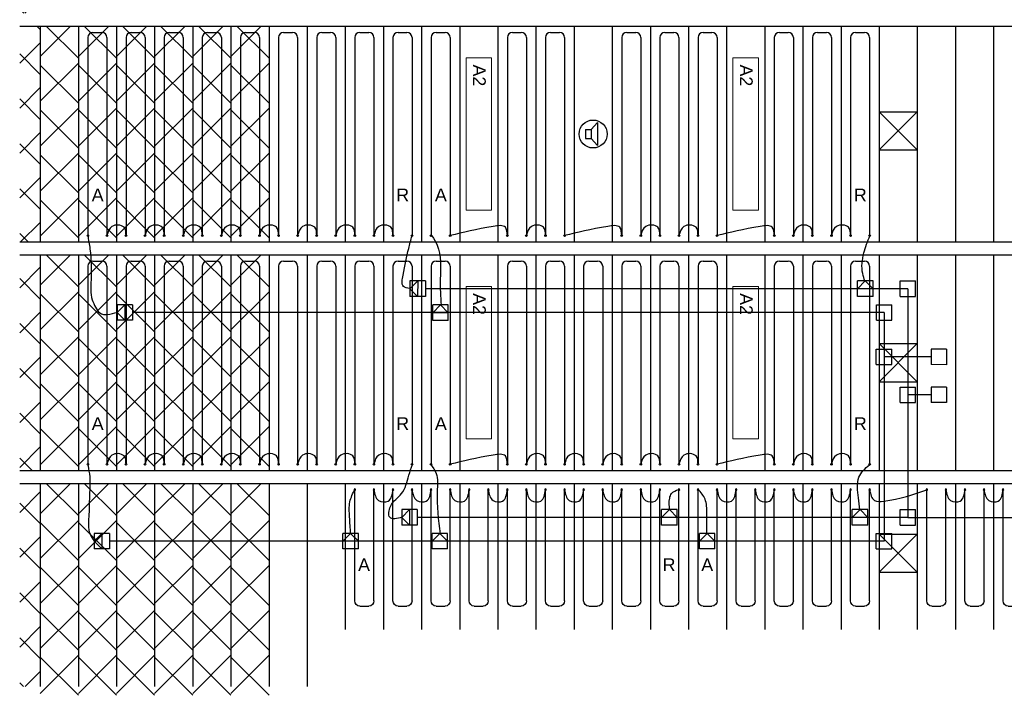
# Model space of a CAD drawing. Extents: x 2603 to 314299, y -540804 to -201914.
# Tile 8 of 15: x 148456 to 156202, y -270915 to -265565. Entities that reach past the tile are written whole.
import ezdxf

# ---------------------------------------------------------------- set-up
doc = ezdxf.new("R2010")
doc.units = 0
doc.header["$LTSCALE"] = 25
doc.layers.add('KP-Aluminium', color=8, linetype='CONTINUOUS', lineweight=18)
doc.layers.add('KP-Verlichting', color=2, linetype='CONTINUOUS', lineweight=18)
for name, color, linetype in [('KP-bandraster', 5, 'CONTINUOUS'), ('KP-koppelingen', 6, 'CONTINUOUS'), ('KP-leidingen(aanvoer)', 5, 'CONTINUOUS'), ('KP-leidingen(retour)', 1, 'CONTINUOUS'), ('KP-Lucht aanvoer', 6, 'CONTINUOUS'), ('KP-Melders', 3, 'CONTINUOUS'), ('KP-panelen', 1, 'CONTINUOUS'), ('KP-registers', 4, 'CONTINUOUS'), ('KP-slangen', 7, 'CONTINUOUS'), ('KP-tekst', 7, 'CONTINUOUS')]:
    doc.layers.add(name, color=color, linetype=linetype)
doc.styles.add('arial', font='ARIAL.TTF')

# ---------------------------------------------------------------- blocks, each defined once
blk = doc.blocks.new('Register A')
at = {"layer": 'KP-registers', "linetype": 'Continuous'}
for p, q in [((49.99999999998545, 115), (49.99999999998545, 185)), ((89.99999999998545, 225), (1644, 225)), ((89.99999999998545, 75), (1644, 75))]:
    blk.add_line(p, q, dxfattribs=at)
for centre in [(1650, 225), (1650, 75)]:
    blk.add_circle(centre, 6, dxfattribs=at)
for centre, start, end in [((89.99999999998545, 185), 90, 180), ((89.99999999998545, 115), 180, 270)]:
    blk.add_arc(centre, 40, start, end, dxfattribs=at)
blk = doc.blocks.new('register kort')
at = {"layer": 'KP-registers', "linetype": 'Continuous'}
for p, q in [((-185.0000000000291, 965.9258514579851), (-115.0000000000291, 965.9258514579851)), ((-225.0000000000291, 925.9258514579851), (-225.0000000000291, 56)), ((-75.0000000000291, 925.9258514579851), (-75.0000000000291, 56))]:
    blk.add_line(p, q, dxfattribs=at)
for centre in [(-225.0000000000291, 50), (-75.0000000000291, 50)]:
    blk.add_circle(centre, 6, dxfattribs=at)
for centre, start, end in [((-185.0000000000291, 925.9258514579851), 90, 180), ((-115.0000000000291, 925.9258514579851), 0, 90)]:
    blk.add_arc(centre, 40, start, end, dxfattribs=at)

msp = doc.modelspace()

# ---------------------------------------------------------------- hatches: boundary and pattern name
at = {"layer": 'KP-Aluminium', "linetype": 'Continuous'}
h = msp.add_hatch(dxfattribs=at)
h.set_pattern_fill('ANSI37', color=256, scale=2000, style=0)
h.set_pattern_definition([(45, (0, 0), (-176.7766952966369, 176.7766952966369), []), (135, (0, 0), (-176.7766952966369, -176.7766952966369), [])])
h.paths.add_polyline_path([(148617.528109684, -269215.496550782), (148456.0482257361, -269215.4965507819), (148456.0482257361, -270665.4965507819), (148617.528109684, -270665.4965507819)])
h.paths.add_polyline_path([(148617.528109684, -267415.4965507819), (148456.0482257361, -267415.4965507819), (148456.0482257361, -269115.496550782), (148617.528109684, -269115.496550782)])
h.paths.add_polyline_path([(148617.528109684, -265615.665543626), (148496.0453914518, -265615.665543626), (148496.0453914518, -265615.4965507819), (148456.0482257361, -265615.4965507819), (148456.0482257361, -267315.4965507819), (148617.528109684, -267315.4965507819)])
h.paths.add_polyline_path([(148617.528109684, -263815.4965507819), (148456.0482257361, -263815.4965507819), (148456.0482257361, -265515.4965507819), (148617.528109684, -265515.4965507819)])
h.paths.add_polyline_path([(148617.528109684, -262015.4965507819), (148456.0482257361, -262015.4965507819), (148456.0482257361, -263715.4965507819), (148617.528109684, -263715.4965507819)])
h.paths.add_polyline_path([(148617.528109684, -260215.4965507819), (148456.0482257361, -260215.4965507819), (148456.0482257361, -261915.496550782), (148617.528109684, -261915.496550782)])
h.paths.add_polyline_path([(148617.528109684, -270665.4965507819), (148456.0482257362, -270665.496550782), (148456.0482257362, -270815.4965507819), (148617.528109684, -270815.4965507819)])
h = msp.add_hatch(dxfattribs=at)
h.set_pattern_fill('ANSI37', color=256, scale=2000, style=0)
h.set_pattern_definition([(45, (-1500.000000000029, -10800), (-176.7766952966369, 176.7766952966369), []), (135, (-1500.000000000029, -10800), (-176.7766952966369, -176.7766952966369), [])])
h.paths.add_polyline_path([(148917.528109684, -265615.4965507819), (148617.528109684, -265615.4965507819), (148617.528109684, -267315.496550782), (148917.528109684, -267315.4965507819)])
h = msp.add_hatch(dxfattribs=at)
h.set_pattern_fill('ANSI37', color=256, scale=2000, style=0)
h.set_pattern_definition([(45, (-1200.000000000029, -10800), (-176.7766952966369, 176.7766952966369), []), (135, (-1200.000000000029, -10800), (-176.7766952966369, -176.7766952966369), [])])
h.paths.add_polyline_path([(149217.528109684, -265615.4965507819), (148917.528109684, -265615.4965507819), (148917.528109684, -267315.496550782), (149217.528109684, -267315.4965507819)])
h = msp.add_hatch(dxfattribs=at)
h.set_pattern_fill('ANSI37', color=256, scale=2000, style=0)
h.set_pattern_definition([(45, (-900, -10800), (-176.7766952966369, 176.7766952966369), []), (135, (-900, -10800), (-176.7766952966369, -176.7766952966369), [])])
h.paths.add_polyline_path([(149517.528109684, -265615.4965507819), (149217.528109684, -265615.4965507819), (149217.528109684, -267315.496550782), (149517.528109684, -267315.4965507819)])
h = msp.add_hatch(dxfattribs=at)
h.set_pattern_fill('ANSI37', color=256, scale=2000, style=0)
h.set_pattern_definition([(45, (-600.0000000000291, -10800), (-176.7766952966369, 176.7766952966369), []), (135, (-600.0000000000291, -10800), (-176.7766952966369, -176.7766952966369), [])])
h.paths.add_polyline_path([(149817.528109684, -265615.4965507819), (149517.528109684, -265615.4965507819), (149517.528109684, -267315.496550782), (149817.528109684, -267315.4965507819)])
h = msp.add_hatch(dxfattribs=at)
h.set_pattern_fill('ANSI37', color=256, scale=2000, style=0)
h.set_pattern_definition([(45, (-300.0000000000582, -10800), (-176.7766952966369, 176.7766952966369), []), (135, (-300.0000000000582, -10800), (-176.7766952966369, -176.7766952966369), [])])
h.paths.add_polyline_path([(150117.5281096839, -265615.4965507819), (149817.5281096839, -265615.4965507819), (149817.5281096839, -267315.496550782), (150117.5281096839, -267315.4965507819)])
h = msp.add_hatch(dxfattribs=at)
h.set_pattern_fill('ANSI37', color=256, scale=2000, style=0)
h.set_pattern_definition([(45, (-2.91038304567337e-11, -10800), (-176.7766952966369, 176.7766952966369), []), (135, (-2.91038304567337e-11, -10800), (-176.7766952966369, -176.7766952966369), [])])
h.paths.add_polyline_path([(150417.528109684, -265615.4965507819), (150117.528109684, -265615.4965507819), (150117.528109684, -267315.496550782), (150417.528109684, -267315.4965507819)])
h = msp.add_hatch(dxfattribs=at)
h.set_pattern_fill('ANSI37', color=256, scale=2000, style=0)
h.set_pattern_definition([(45, (-1500.000000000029, -12600.00000000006), (-176.7766952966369, 176.7766952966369), []), (135, (-1500.000000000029, -12600.00000000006), (-176.7766952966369, -176.7766952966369), [])])
h.paths.add_polyline_path([(148917.528109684, -267415.496550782), (148617.528109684, -267415.496550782), (148617.528109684, -269115.496550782), (148917.528109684, -269115.496550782)])
h = msp.add_hatch(dxfattribs=at)
h.set_pattern_fill('ANSI37', color=256, scale=2000, style=0)
h.set_pattern_definition([(45, (-1200.000000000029, -12600.00000000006), (-176.7766952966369, 176.7766952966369), []), (135, (-1200.000000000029, -12600.00000000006), (-176.7766952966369, -176.7766952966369), [])])
h.paths.add_polyline_path([(149217.528109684, -267415.496550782), (148917.528109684, -267415.496550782), (148917.528109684, -269115.496550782), (149217.528109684, -269115.496550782)])
h = msp.add_hatch(dxfattribs=at)
h.set_pattern_fill('ANSI37', color=256, scale=2000, style=0)
h.set_pattern_definition([(45, (-900, -12600.00000000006), (-176.7766952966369, 176.7766952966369), []), (135, (-900, -12600.00000000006), (-176.7766952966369, -176.7766952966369), [])])
h.paths.add_polyline_path([(149517.528109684, -267415.496550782), (149217.528109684, -267415.496550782), (149217.528109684, -269115.496550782), (149517.528109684, -269115.496550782)])
h = msp.add_hatch(dxfattribs=at)
h.set_pattern_fill('ANSI37', color=256, scale=2000, style=0)
h.set_pattern_definition([(45, (-600.0000000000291, -12600.00000000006), (-176.7766952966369, 176.7766952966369), []), (135, (-600.0000000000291, -12600.00000000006), (-176.7766952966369, -176.7766952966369), [])])
h.paths.add_polyline_path([(149817.528109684, -267415.496550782), (149517.528109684, -267415.496550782), (149517.528109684, -269115.496550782), (149817.528109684, -269115.496550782)])
h = msp.add_hatch(dxfattribs=at)
h.set_pattern_fill('ANSI37', color=256, scale=2000, style=0)
h.set_pattern_definition([(45, (-300.0000000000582, -12600.00000000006), (-176.7766952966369, 176.7766952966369), []), (135, (-300.0000000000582, -12600.00000000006), (-176.7766952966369, -176.7766952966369), [])])
h.paths.add_polyline_path([(150117.5281096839, -267415.496550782), (149817.5281096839, -267415.496550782), (149817.5281096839, -269115.496550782), (150117.5281096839, -269115.496550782)])
h = msp.add_hatch(dxfattribs=at)
h.set_pattern_fill('ANSI37', color=256, scale=2000, style=0)
h.set_pattern_definition([(45, (-2.91038304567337e-11, -12600.00000000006), (-176.7766952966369, 176.7766952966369), []), (135, (-2.91038304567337e-11, -12600.00000000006), (-176.7766952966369, -176.7766952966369), [])])
h.paths.add_polyline_path([(150417.528109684, -267415.496550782), (150117.528109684, -267415.496550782), (150117.528109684, -269115.496550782), (150417.528109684, -269115.496550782)])
h = msp.add_hatch(dxfattribs=at)
h.set_pattern_fill('ANSI37', color=256, scale=2000, style=0)
h.set_pattern_definition([(45, (-1500.000000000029, -14400.00000000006), (-176.7766952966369, 176.7766952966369), []), (135, (-1500.000000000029, -14400.00000000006), (-176.7766952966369, -176.7766952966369), [])])
h.paths.add_polyline_path([(148917.528109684, -269215.496550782), (148617.528109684, -269215.496550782), (148617.528109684, -270915.496550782), (148917.528109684, -270915.496550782)])
h = msp.add_hatch(dxfattribs=at)
h.set_pattern_fill('ANSI37', color=256, scale=2000, style=0)
h.set_pattern_definition([(45, (-1200, -14400.00000000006), (-176.7766952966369, 176.7766952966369), []), (135, (-1200, -14400.00000000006), (-176.7766952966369, -176.7766952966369), [])])
h.paths.add_polyline_path([(149217.528109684, -269215.496550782), (148917.528109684, -269215.496550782), (148917.528109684, -270915.496550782), (149217.528109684, -270915.496550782)])
h = msp.add_hatch(dxfattribs=at)
h.set_pattern_fill('ANSI37', color=256, scale=2000, style=0)
h.set_pattern_definition([(45, (-900.0000000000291, -14400.00000000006), (-176.7766952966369, 176.7766952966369), []), (135, (-900.0000000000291, -14400.00000000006), (-176.7766952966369, -176.7766952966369), [])])
h.paths.add_polyline_path([(149517.528109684, -269215.496550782), (149217.528109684, -269215.496550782), (149217.528109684, -270915.496550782), (149517.528109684, -270915.496550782)])
h = msp.add_hatch(dxfattribs=at)
h.set_pattern_fill('ANSI37', color=256, scale=2000, style=0)
h.set_pattern_definition([(45, (-600.0000000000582, -14400.00000000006), (-176.7766952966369, 176.7766952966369), []), (135, (-600.0000000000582, -14400.00000000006), (-176.7766952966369, -176.7766952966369), [])])
h.paths.add_polyline_path([(149817.5281096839, -269215.496550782), (149517.5281096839, -269215.496550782), (149517.5281096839, -270915.496550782), (149817.5281096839, -270915.496550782)])
h = msp.add_hatch(dxfattribs=at)
h.set_pattern_fill('ANSI37', color=256, scale=2000, style=0)
h.set_pattern_definition([(45, (-300.0000000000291, -14400.00000000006), (-176.7766952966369, 176.7766952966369), []), (135, (-300.0000000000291, -14400.00000000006), (-176.7766952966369, -176.7766952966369), [])])
h.paths.add_polyline_path([(150117.528109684, -269215.496550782), (149817.528109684, -269215.496550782), (149817.528109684, -270915.496550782), (150117.528109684, -270915.496550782)])
h = msp.add_hatch(dxfattribs=at)
h.set_pattern_fill('ANSI37', color=256, scale=2000, style=0)
h.set_pattern_definition([(45, (-2.91038304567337e-11, -14400.00000000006), (-176.7766952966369, 176.7766952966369), []), (135, (-2.91038304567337e-11, -14400.00000000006), (-176.7766952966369, -176.7766952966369), [])])
h.paths.add_polyline_path([(150417.528109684, -269215.496550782), (150117.528109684, -269215.496550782), (150117.528109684, -270915.496550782), (150417.528109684, -270915.496550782)])

# ---------------------------------------------------------------- linework, layer by layer
at = {"layer": 'KP-bandraster', "linetype": 'Continuous'}
for p, q in [((148456.0482257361, -265615.4965507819), (165684.548152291, -265615.4965507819)), ((148456.0482257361, -267315.4965507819), (165287.0042340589, -267315.4965507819)), ((148456.0482257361, -267415.4965507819), (165258.6283246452, -267415.4965507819)), ((148456.0482257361, -269115.496550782), (164686.823236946, -269115.4965507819)), ((148456.0482257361, -269215.4965507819), (164647.7453315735, -269215.4965507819))]:
    msp.add_line(p, q, dxfattribs=at)
at = {"layer": 'KP-koppelingen', "linetype": 'Continuous'}
for p, q in [((151526.1981934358, -267622.2991684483), (151526.1568624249, -267743.9357723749)), ((151526.1775279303, -267683.1174704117), (151587.0164953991, -267622.3198339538)), ((151647.8347973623, -267622.3404994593), (151526.1981934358, -267622.2991684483)), ((151587.0164953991, -267622.3198339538), (151586.9751643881, -267743.9564378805)), ((151647.8347973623, -267622.3404994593), (151647.7934663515, -267743.9771033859)), ((155047.8499204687, -267744.0157399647), (155047.8705859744, -267622.3791307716)), ((155047.8602532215, -267683.1974353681), (155108.6888905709, -267622.3894635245)), ((155169.5071951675, -267622.3997962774), (155047.8705859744, -267622.3791307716)), ((155108.6888905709, -267622.3894635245), (155169.4968624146, -267683.2181008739)), ((155169.4865296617, -267744.0364054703), (155169.5071951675, -267622.3997962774)), ((155382.6405465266, -267743.9708408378), (155382.6530779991, -267622.3342305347)), ((155382.6530779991, -267622.3342305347), (155504.2896883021, -267622.3467620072)), ((155504.2771568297, -267743.9833723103), (155504.2896883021, -267622.3467620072)), ((151586.9751643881, -267743.9564378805), (151526.1775279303, -267683.1174704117)), ((155169.4968624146, -267683.2181008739), (155047.8602532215, -267683.1974353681)), ((151647.7934663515, -267743.9771033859), (151526.1568624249, -267743.9357723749)), ((155169.4865296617, -267744.0364054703), (155047.8499204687, -267744.0157399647)), ((155382.6405465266, -267743.9708408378), (155504.2771568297, -267743.9833723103)), ((149221.8656258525, -267809.4797693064), (149221.8242948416, -267931.116373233)), ((149221.844960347, -267870.2980712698), (149282.6839278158, -267809.5004348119)), ((149343.502229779, -267809.5211003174), (149221.8656258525, -267809.4797693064)), ((149282.6839278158, -267809.5004348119), (149282.6425968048, -267931.1370387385)), ((149343.502229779, -267809.5211003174), (149343.4608987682, -267931.157704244)), ((151706.3537419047, -267932.663165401), (151706.3744074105, -267811.0265562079)), ((151706.3640746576, -267871.8448608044), (151767.192712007, -267811.0368889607)), ((151828.0110166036, -267811.0472217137), (151706.3744074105, -267811.0265562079)), ((151767.192712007, -267811.0368889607), (151828.0006838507, -267871.8655263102)), ((151827.9903510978, -267932.6838309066), (151828.0110166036, -267811.0472217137)), ((155195.4213735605, -267931.151441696), (155195.433905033, -267809.5148313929)), ((155195.433905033, -267809.5148313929), (155317.070515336, -267809.5273628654)), ((155317.0579838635, -267931.1639731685), (155317.070515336, -267809.5273628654)), ((149343.4608987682, -267931.157704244), (149221.8242948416, -267931.116373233)), ((149282.6425968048, -267931.1370387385), (149221.844960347, -267870.2980712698)), ((151827.9903510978, -267932.6838309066), (151706.3537419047, -267932.663165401)), ((151828.0006838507, -267871.8655263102), (151706.3640746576, -267871.8448608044)), ((155195.4213735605, -267931.151441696), (155317.0579838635, -267931.1639731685)), ((155195.3853190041, -268281.1146267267), (155195.3978504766, -268159.4780164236)), ((155195.3978504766, -268159.4780164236), (155317.0344607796, -268159.4905478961)), ((155317.0219293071, -268281.1271581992), (155317.0344607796, -268159.4905478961)), ((155626.670436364, -268159.5224477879), (155626.6579048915, -268281.1590580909)), ((155748.307046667, -268159.5349792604), (155626.670436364, -268159.5224477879)), ((155748.307046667, -268159.5349792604), (155748.2945151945, -268281.1715895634)), ((155195.3853190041, -268281.1146267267), (155317.0219293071, -268281.1271581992)), ((155748.2945151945, -268281.1715895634), (155626.6579048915, -268281.1590580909)), ((155382.5543893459, -268580.2546388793), (155382.5669208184, -268458.6180285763)), ((155382.5669208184, -268458.6180285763), (155504.2035311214, -268458.6305600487)), ((155504.1909996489, -268580.2671703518), (155504.2035311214, -268458.6305600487)), ((155626.6396197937, -268458.6431738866), (155626.6270883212, -268580.2797841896)), ((155748.2762300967, -268458.6557053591), (155626.6396197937, -268458.6431738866)), ((155748.2762300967, -268458.6557053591), (155748.2636986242, -268580.2923156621)), ((155382.5543893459, -268580.2546388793), (155504.1909996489, -268580.2671703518)), ((155748.2636986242, -268580.2923156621), (155626.6270883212, -268580.2797841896)), ((151461.4991872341, -269422.2991493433), (151461.4578562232, -269543.9357532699)), ((151461.4785217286, -269483.1174513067), (151522.3174891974, -269422.3198148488)), ((151522.2761581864, -269543.9564187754), (151461.4785217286, -269483.1174513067)), ((151583.1357911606, -269422.3404803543), (151461.4991872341, -269422.2991493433)), ((151522.3174891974, -269422.3198148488), (151522.2761581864, -269543.9564187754)), ((151583.1357911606, -269422.3404803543), (151583.0944601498, -269543.9770842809)), ((153506.2425073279, -269544.0157208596), (153506.2631728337, -269422.3791116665)), ((153506.2528400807, -269483.1974162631), (153567.0814774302, -269422.3894444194)), ((153627.8894492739, -269483.2180817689), (153506.2528400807, -269483.1974162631)), ((153627.8997820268, -269422.3997771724), (153506.2631728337, -269422.3791116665)), ((153567.0814774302, -269422.3894444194), (153627.8894492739, -269483.2180817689)), ((153627.879116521, -269544.0363863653), (153627.8997820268, -269422.3997771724)), ((155006.2425073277, -269544.0157208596), (155006.2631728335, -269422.3791116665)), ((155006.2528400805, -269483.1974162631), (155067.08147743, -269422.3894444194)), ((155127.8894492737, -269483.2180817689), (155006.2528400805, -269483.1974162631)), ((155127.8997820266, -269422.3997771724), (155006.2631728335, -269422.3791116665)), ((155067.08147743, -269422.3894444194), (155127.8894492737, -269483.2180817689)), ((155127.8791165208, -269544.0363863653), (155127.8997820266, -269422.3997771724)), ((155382.4551035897, -269543.9708217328), (155382.4676350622, -269422.3342114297)), ((155382.4676350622, -269422.3342114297), (155504.1042453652, -269422.3467429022)), ((155504.0917138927, -269543.9833532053), (155504.1042453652, -269422.3467429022)), ((151583.0944601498, -269543.9770842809), (151461.4578562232, -269543.9357532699)), ((153627.879116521, -269544.0363863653), (153506.2425073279, -269544.0157208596)), ((155127.8791165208, -269544.0363863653), (155006.2425073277, -269544.0157208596)), ((155382.4551035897, -269543.9708217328), (155504.0917138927, -269543.9833532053)), ((149041.2499452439, -269609.4797502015), (149041.2086142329, -269731.1163541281)), ((149041.2292797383, -269670.2980521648), (149102.0682472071, -269609.5004157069)), ((149162.8865491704, -269609.5210812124), (149041.2499452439, -269609.4797502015)), ((149102.0682472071, -269609.5004157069), (149102.0269161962, -269731.1370196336)), ((149162.8865491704, -269609.5210812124), (149162.8452181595, -269731.157685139)), ((150998.7078572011, -269731.1963217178), (150998.7285227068, -269609.5597125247)), ((150998.7181899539, -269670.3780171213), (151059.5468273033, -269609.5700452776)), ((151120.3651318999, -269609.5803780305), (150998.7285227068, -269609.5597125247)), ((151059.5468273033, -269609.5700452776), (151120.3547991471, -269670.3986826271)), ((151120.3444663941, -269731.2169872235), (151120.3651318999, -269609.5803780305)), ((151700.3327273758, -269731.1576877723), (151700.3533928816, -269609.5210785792)), ((151700.3430601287, -269670.3393831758), (151761.1716974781, -269609.5314113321)), ((151821.9900020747, -269609.541744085), (151700.3533928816, -269609.5210785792)), ((151761.1716974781, -269609.5314113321), (151821.9796693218, -269670.3600486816)), ((151821.9693365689, -269731.178353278), (151821.9900020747, -269609.541744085)), ((153803.2845457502, -269731.1963217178), (153803.305211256, -269609.5597125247)), ((153803.294878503, -269670.3780171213), (153864.1235158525, -269609.5700452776)), ((153924.9418204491, -269609.5803780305), (153803.305211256, -269609.5597125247)), ((153864.1235158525, -269609.5700452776), (153924.9314876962, -269670.3986826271)), ((153924.9211549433, -269731.2169872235), (153924.9418204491, -269609.5803780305)), ((155195.2359306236, -269731.151422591), (155195.2484620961, -269609.5148122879)), ((155195.2484620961, -269609.5148122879), (155316.8850723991, -269609.5273437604)), ((155316.8725409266, -269731.1639540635), (155316.8850723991, -269609.5273437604)), ((149102.0269161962, -269731.1370196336), (149041.2292797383, -269670.2980521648)), ((151120.3547991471, -269670.3986826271), (150998.7181899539, -269670.3780171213)), ((151821.9796693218, -269670.3600486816), (151700.3430601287, -269670.3393831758)), ((153924.9314876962, -269670.3986826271), (153803.294878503, -269670.3780171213)), ((149162.8452181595, -269731.157685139), (149041.2086142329, -269731.1163541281)), ((151120.3444663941, -269731.2169872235), (150998.7078572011, -269731.1963217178)), ((151821.9693365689, -269731.178353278), (151700.3327273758, -269731.1576877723)), ((153924.9211549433, -269731.2169872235), (153803.2845457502, -269731.1963217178)), ((155195.2359306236, -269731.151422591), (155316.8725409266, -269731.1639540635))]:
    msp.add_line(p, q, dxfattribs=at)
at = {"layer": 'KP-leidingen(aanvoer)', "linetype": 'Continuous'}
for p, q in [((155256.2459444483, -267870.3394022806), (149343.4815642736, -267870.3394022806)), ((155256.2459444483, -267870.3394022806), (155256.0605015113, -269670.3393831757)), ((155626.6641706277, -268220.3407529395), (155256.2098898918, -268220.3025873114)), ((155256.0605015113, -269670.3393831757), (149162.8658836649, -269670.3393831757))]:
    msp.add_line(p, q, dxfattribs=at)
at = {"layer": 'KP-leidingen(retour)', "linetype": 'Continuous'}
for p, q in [((155443.4651174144, -267683.1588014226), (151647.8141318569, -267683.1588014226)), ((155443.4651174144, -267683.1588014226), (155443.2796744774, -269483.1587823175)), ((155626.6333540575, -268519.4614790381), (155443.3789602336, -268519.442599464)), ((155443.2796744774, -269483.1587823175), (151583.1151256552, -269483.1587823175)), ((155443.2796744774, -269483.1587823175), (156381.2873895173, -269483.1587823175))]:
    msp.add_line(p, q, dxfattribs=at)
at = {"layer": 'KP-Lucht aanvoer', "linetype": 'Continuous'}
for p, q in [((155217.4000766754, -266290.3685177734), (155217.4000766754, -266590.3685177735)), ((155217.4000766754, -266290.3685177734), (155517.4000766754, -266290.3685177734)), ((155517.4000766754, -266290.3685177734), (155217.4000766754, -266590.3685177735)), ((155517.4000766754, -266590.3685177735), (155217.4000766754, -266290.3685177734)), ((155517.4000766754, -266290.3685177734), (155517.4000766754, -266590.3685177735)), ((155217.4000766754, -266590.3685177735), (155517.4000766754, -266590.3685177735)), ((155217.5811426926, -268115.5495837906), (155217.5811426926, -268415.5495837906)), ((155217.5811426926, -268115.5495837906), (155517.5811426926, -268115.5495837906)), ((155517.5811426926, -268115.5495837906), (155217.5811426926, -268415.5495837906)), ((155517.5811426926, -268415.5495837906), (155217.5811426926, -268115.5495837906)), ((155517.5811426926, -268115.5495837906), (155517.5811426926, -268415.5495837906)), ((155217.5811426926, -268415.5495837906), (155517.5811426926, -268415.5495837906)), ((155217.528109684, -269615.496550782), (155217.528109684, -269915.4965507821)), ((155217.528109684, -269615.496550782), (155517.528109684, -269615.496550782)), ((155517.528109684, -269615.496550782), (155217.528109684, -269915.4965507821)), ((155517.528109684, -269915.4965507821), (155217.528109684, -269615.496550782)), ((155517.528109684, -269615.496550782), (155517.528109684, -269915.4965507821)), ((155217.528109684, -269915.4965507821), (155517.528109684, -269915.4965507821))]:
    msp.add_line(p, q, dxfattribs=at)
at = {"layer": 'KP-Melders', "linetype": 'Continuous'}
for p, q in [((152950.6834153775, -266431.057643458), (153002.7159867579, -266375.7071506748)), ((153002.7159867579, -266375.7071506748), (153002.7159867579, -266556.4081362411)), ((152907.635297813, -266431.057643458), (152950.6834153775, -266431.057643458)), ((152907.635297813, -266431.057643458), (152907.635297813, -266501.057643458)), ((152950.6834153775, -266431.057643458), (152950.6834153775, -266501.057643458)), ((152907.635297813, -266501.057643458), (152950.6834153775, -266501.057643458)), ((152907.635297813, -266501.057643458), (152950.6834153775, -266501.057643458)), ((152950.6834153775, -266501.057643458), (153002.7159867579, -266556.4081362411))]:
    msp.add_line(p, q, dxfattribs=at)
msp.add_circle((152967.528109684, -266465.496550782), 109.9859996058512, dxfattribs=at)
at = {"layer": 'KP-panelen', "linetype": 'Continuous'}
for p, q in [((148617.528109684, -265615.4965507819), (148617.528109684, -267315.4965507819)), ((148917.528109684, -265615.4965507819), (148917.528109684, -267315.4965507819)), ((149217.528109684, -265615.4965507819), (149217.528109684, -267315.4965507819)), ((149517.528109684, -265615.4965507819), (149517.528109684, -267315.4965507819)), ((149817.528109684, -265615.4965507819), (149817.5281096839, -267315.4965507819)), ((150117.528109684, -265615.4965507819), (150117.528109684, -267315.4965507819)), ((150417.528109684, -265615.4965507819), (150417.528109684, -267315.4965507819)), ((150717.528109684, -265615.4965507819), (150717.5281096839, -267315.4965507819)), ((151017.528109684, -265615.4965507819), (151017.528109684, -267315.4965507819)), ((151317.528109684, -265615.4965507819), (151317.5281096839, -267315.4965507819)), ((151617.528109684, -265615.4965507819), (151617.528109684, -267315.4965507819)), ((151917.528109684, -265615.4965507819), (151917.528109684, -267315.4965507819)), ((152217.528109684, -265615.4965507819), (152217.528109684, -267315.4965507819)), ((152517.528109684, -265615.4965507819), (152517.528109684, -267315.4965507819)), ((152817.528109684, -265615.4965507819), (152817.528109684, -267315.4965507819)), ((153117.528109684, -265615.4965507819), (153117.5281096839, -267315.4965507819)), ((153417.528109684, -265615.4965507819), (153417.528109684, -267315.4965507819)), ((153717.528109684, -265615.4965507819), (153717.5281096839, -267315.4965507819)), ((154017.528109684, -265615.4965507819), (154017.5281096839, -267315.4965507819)), ((154317.528109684, -265615.4965507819), (154317.528109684, -267315.4965507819)), ((154617.528109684, -265615.4965507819), (154617.528109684, -267315.4965507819)), ((154917.528109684, -265615.4965507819), (154917.5281096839, -267315.4965507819)), ((155217.528109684, -265615.4965507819), (155217.528109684, -267315.4965507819)), ((155517.528109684, -265615.4965507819), (155517.528109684, -267315.4965507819)), ((155817.528109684, -265615.4965507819), (155817.5281096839, -267315.4965507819)), ((156117.528109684, -265615.4965507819), (156117.528109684, -267315.4965507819)), ((148617.528109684, -267415.4965507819), (148617.528109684, -269115.496550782)), ((148917.528109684, -267415.4965507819), (148917.528109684, -269115.496550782)), ((149217.528109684, -267415.4965507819), (149217.528109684, -269115.496550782)), ((149517.528109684, -267415.4965507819), (149517.528109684, -269115.496550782)), ((149817.5281096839, -267415.4965507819), (149817.5281096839, -269115.496550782)), ((150117.528109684, -267415.4965507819), (150117.528109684, -269115.496550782)), ((150417.528109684, -267415.4965507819), (150417.528109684, -269115.496550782)), ((150717.5281096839, -267415.4965507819), (150717.5281096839, -269115.496550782)), ((151017.528109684, -267415.4965507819), (151017.528109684, -269115.496550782)), ((151317.5281096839, -267415.4965507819), (151317.5281096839, -269115.496550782)), ((151617.528109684, -267415.4965507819), (151617.528109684, -269115.496550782)), ((151917.528109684, -267415.4965507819), (151917.528109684, -269115.496550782)), ((152217.528109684, -267415.4965507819), (152217.528109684, -269115.496550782)), ((152517.528109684, -267415.4965507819), (152517.528109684, -269115.496550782)), ((152817.528109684, -267415.4965507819), (152817.528109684, -269115.496550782)), ((153117.5281096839, -267415.4965507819), (153117.5281096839, -269115.496550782)), ((153417.528109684, -267415.4965507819), (153417.528109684, -269115.496550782)), ((153717.5281096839, -267415.4965507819), (153717.5281096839, -269115.496550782)), ((154017.5281096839, -267415.4965507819), (154017.5281096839, -269115.496550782)), ((154317.528109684, -267415.4965507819), (154317.528109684, -269115.496550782)), ((154617.528109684, -267415.4965507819), (154617.528109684, -269115.496550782)), ((154917.5281096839, -267415.4965507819), (154917.5281096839, -269115.496550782)), ((155217.528109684, -267415.4965507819), (155217.528109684, -269115.496550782)), ((155517.528109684, -267415.4965507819), (155517.528109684, -269115.496550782)), ((155817.5281096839, -267415.4965507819), (155817.5281096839, -269115.496550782)), ((156117.528109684, -267415.4965507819), (156117.528109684, -269115.496550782)), ((148617.528109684, -269215.4965507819), (148617.528109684, -270815.4965507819)), ((148917.528109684, -269215.4965507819), (148917.528109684, -270815.4965507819)), ((149217.528109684, -269215.4965507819), (149217.528109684, -270815.4965507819)), ((149517.528109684, -269215.4965507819), (149517.528109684, -270815.4965507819)), ((149817.5281096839, -269215.4965507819), (149817.5281096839, -270815.4965507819)), ((150117.528109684, -269215.4965507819), (150117.528109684, -270815.4965507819)), ((150417.528109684, -269215.4965507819), (150417.528109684, -270815.4965507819)), ((150717.5281096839, -269215.4965507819), (150717.5281096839, -270815.4965507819)), ((151017.528109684, -269215.4965507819), (151017.528109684, -270365.4965507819)), ((151317.5281096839, -269215.4965507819), (151317.5281096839, -270365.4965507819)), ((151617.528109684, -269215.4965507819), (151617.528109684, -270365.4965507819)), ((151917.528109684, -269215.4965507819), (151917.528109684, -270365.4965507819)), ((152217.528109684, -269215.4965507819), (152217.528109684, -270365.4965507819)), ((152517.528109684, -269215.4965507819), (152517.528109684, -270365.4965507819)), ((152817.528109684, -269215.4965507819), (152817.528109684, -270365.4965507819)), ((153117.5281096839, -269215.4965507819), (153117.5281096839, -270365.4965507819)), ((153417.528109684, -269215.4965507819), (153417.528109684, -270365.4965507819)), ((153717.5281096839, -269215.4965507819), (153717.5281096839, -270365.4965507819)), ((154017.5281096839, -269215.4965507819), (154017.5281096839, -270365.4965507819)), ((154317.528109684, -269215.4965507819), (154317.528109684, -270365.4965507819)), ((154617.528109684, -269215.4965507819), (154617.528109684, -270365.4965507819)), ((154917.5281096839, -269215.4965507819), (154917.5281096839, -270365.4965507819)), ((155217.528109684, -269215.4965507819), (155217.528109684, -270365.4965507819)), ((155517.528109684, -269215.4965507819), (155517.528109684, -270365.4965507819)), ((155817.5281096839, -269215.4965507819), (155817.5281096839, -270365.4965507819)), ((156117.528109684, -269215.4965507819), (156117.528109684, -270365.4965507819))]:
    msp.add_line(p, q, dxfattribs=at)
at = {"layer": 'KP-slangen', "linetype": 'Continuous'}
for points in [[(149292.5281096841, -267265.4965507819), (149276.9844986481, -267199.7335055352), (149181.8868259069, -267192.7110795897), (149142.5281096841, -267265.4965507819)], [(149592.528109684, -267265.4965507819), (149576.9844986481, -267199.7335055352), (149481.8868259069, -267192.7110795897), (149442.5281096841, -267265.4965507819)], [(149892.528109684, -267265.4965507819), (149876.984498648, -267199.7335055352), (149781.8868259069, -267192.7110795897), (149742.528109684, -267265.4965507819)], [(150192.528109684, -267265.4965507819), (150176.9844986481, -267199.7335055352), (150081.8868259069, -267192.7110795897), (150042.5281096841, -267265.4965507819)], [(150492.528109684, -267265.4965507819), (150476.9844986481, -267199.7335055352), (150381.8868259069, -267192.7110795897), (150342.5281096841, -267265.4965507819)], [(150792.528109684, -267265.4965507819), (150776.984498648, -267199.7335055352), (150681.8868259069, -267192.7110795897), (150642.528109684, -267265.4965507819)], [(151092.528109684, -267265.4965507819), (151076.9844986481, -267199.7335055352), (150981.8868259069, -267192.7110795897), (150942.5281096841, -267265.4965507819)], [(151392.528109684, -267265.4965507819), (151376.984498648, -267199.7335055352), (151281.8868259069, -267192.7110795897), (151242.528109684, -267265.4965507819)], [(152292.528109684, -267265.4965507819), (152276.9844986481, -267199.7335055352), (152181.8868259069, -267192.7110795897), (151842.528109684, -267265.4965507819)], [(152592.528109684, -267265.4965507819), (152576.9844986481, -267199.7335055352), (152481.8868259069, -267192.7110795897), (152442.5281096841, -267265.4965507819)], [(153192.528109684, -267265.4965507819), (153176.984498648, -267199.7335055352), (153081.8868259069, -267192.7110795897), (152742.528109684, -267265.4965507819)], [(153492.528109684, -267265.4965507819), (153476.9844986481, -267199.7335055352), (153381.8868259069, -267192.7110795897), (153342.5281096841, -267265.4965507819)], [(153792.528109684, -267265.4965507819), (153776.984498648, -267199.7335055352), (153681.8868259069, -267192.7110795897), (153642.528109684, -267265.4965507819)], [(154392.528109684, -267265.4965507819), (154376.9844986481, -267199.7335055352), (154281.8868259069, -267192.7110795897), (153942.528109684, -267265.4965507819)], [(154692.528109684, -267265.4965507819), (154676.9844986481, -267199.7335055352), (154581.8868259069, -267192.7110795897), (154542.5281096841, -267265.4965507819)], [(154992.528109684, -267265.4965507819), (154976.984498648, -267199.7335055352), (154881.8868259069, -267192.7110795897), (154842.528109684, -267265.4965507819)], [(148991.0860338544, -267261.5323430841), (149008.8338033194, -267370.8948068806), (149017.707688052, -267613.2672506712), (149026.5801091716, -267769.9223797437), (149053.2017633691, -267829.0372250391), (149085.7378771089, -267873.3733590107), (149224.7562168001, -267867.4618744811)], [(151525.0975121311, -267682.8518621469), (151474.816556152, -267665.1166195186), (151471.8585945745, -267576.4443515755), (151516.2236273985, -267366.585861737), (151542.8438179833, -267266.0898356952)], [(151699.5996818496, -267266.0898356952), (151741.0067530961, -267339.9841813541), (151764.6689821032, -267608.9575164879), (151770.5834416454, -267812.9045217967)], [(155105.9844291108, -267623.628918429), (155088.2381232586, -267564.5132840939), (155097.1120079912, -267401.9466704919), (155144.4335387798, -267265.9825263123)], [(149292.5281096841, -269065.496550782), (149276.9844986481, -268999.7335055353), (149181.8868259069, -268992.7110795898), (149142.5281096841, -269065.496550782)], [(149592.528109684, -269065.496550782), (149576.9844986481, -268999.7335055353), (149481.8868259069, -268992.7110795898), (149442.5281096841, -269065.496550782)], [(149892.528109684, -269065.496550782), (149876.984498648, -268999.7335055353), (149781.8868259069, -268992.7110795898), (149742.528109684, -269065.496550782)], [(150192.528109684, -269065.496550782), (150176.9844986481, -268999.7335055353), (150081.8868259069, -268992.7110795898), (150042.5281096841, -269065.496550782)], [(150492.528109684, -269065.496550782), (150476.9844986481, -268999.7335055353), (150381.8868259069, -268992.7110795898), (150342.5281096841, -269065.496550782)], [(150792.528109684, -269065.496550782), (150776.984498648, -268999.7335055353), (150681.8868259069, -268992.7110795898), (150642.528109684, -269065.496550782)], [(151092.528109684, -269065.496550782), (151076.9844986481, -268999.7335055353), (150981.8868259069, -268992.7110795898), (150942.5281096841, -269065.496550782)], [(151392.528109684, -269065.496550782), (151376.984498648, -268999.7335055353), (151281.8868259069, -268992.7110795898), (151242.528109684, -269065.496550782)], [(152292.528109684, -269065.496550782), (152276.9844986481, -268999.7335055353), (152181.8868259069, -268992.7110795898), (151842.528109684, -269065.496550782)], [(152592.528109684, -269065.496550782), (152576.9844986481, -268999.7335055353), (152481.8868259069, -268992.7110795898), (152442.5281096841, -269065.496550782)], [(152892.528109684, -269065.496550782), (152876.9844986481, -268999.7335055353), (152781.8868259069, -268992.7110795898), (152742.5281096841, -269065.496550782)], [(153192.528109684, -269065.496550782), (153176.984498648, -268999.7335055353), (153081.8868259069, -268992.7110795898), (153042.528109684, -269065.496550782)], [(153492.528109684, -269065.496550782), (153476.9844986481, -268999.7335055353), (153381.8868259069, -268992.7110795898), (153342.5281096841, -269065.496550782)], [(153792.528109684, -269065.496550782), (153776.984498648, -268999.7335055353), (153681.8868259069, -268992.7110795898), (153642.528109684, -269065.496550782)], [(154392.528109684, -269065.496550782), (154376.9844986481, -268999.7335055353), (154281.8868259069, -268992.7110795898), (153942.528109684, -269065.496550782)], [(154392.528109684, -269065.496550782), (154376.9844986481, -268999.7335055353), (154281.8868259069, -268992.7110795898), (153942.528109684, -269065.496550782)], [(154692.528109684, -269065.496550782), (154676.9844986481, -268999.7335055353), (154581.8868259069, -268992.7110795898), (154542.5281096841, -269065.496550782)], [(154992.528109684, -269065.496550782), (154976.984498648, -268999.7335055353), (154881.8868259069, -268992.7110795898), (154842.528109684, -269065.496550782)], [(149042.2554028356, -269665.9608180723), (149012.6787142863, -269618.6681527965), (149003.8048295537, -269456.1015391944), (149006.7627911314, -269340.8275908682), (149006.7627911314, -269139.8363278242), (148991.9744468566, -269060.0304976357)], [(151465.2942909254, -269482.8286768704), (151367.6918041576, -269482.8286768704), (151373.6062636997, -269397.112151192), (151459.3798313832, -269296.6161251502), (151518.5332084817, -269151.7839651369), (151545.1519354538, -269066.0674394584)], [(151690.0774166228, -269066.0674394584), (151731.4859514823, -269137.005253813), (151740.3583726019, -269278.8816715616), (151764.0191379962, -269612.88212556)], [(155064.4090423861, -269423.689371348), (155055.5351576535, -269329.1048298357), (155058.493119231, -269166.5382162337), (155141.308725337, -269068.9987214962)], [(151060.0930723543, -269612.88212556), (151051.2206512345, -269479.8729346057), (151054.178612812, -269361.6424549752), (151092.627722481, -269261.147217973)], [(151242.5281096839, -269265.4965507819), (151279.9595176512, -269349.718431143), (151355.1269331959, -269355.5340271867), (151392.5281096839, -269265.4965507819)], [(151542.5281096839, -269265.4965507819), (151579.9595176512, -269349.718431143), (151655.1269331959, -269355.5340271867), (151692.5281096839, -269265.4965507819)], [(151842.5281096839, -269265.4965507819), (151879.9595176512, -269349.718431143), (151955.1269331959, -269355.5340271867), (151992.5281096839, -269265.4965507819)], [(152142.5281096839, -269265.4965507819), (152179.9595176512, -269349.718431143), (152255.1269331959, -269355.5340271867), (152292.5281096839, -269265.4965507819)], [(152442.5281096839, -269265.4965507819), (152479.9595176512, -269349.718431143), (152555.1269331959, -269355.5340271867), (152592.5281096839, -269265.4965507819)], [(152742.5281096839, -269265.4965507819), (152779.9595176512, -269349.718431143), (152855.1269331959, -269355.5340271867), (152892.5281096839, -269265.4965507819)], [(153042.5281096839, -269265.4965507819), (153079.9595176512, -269349.718431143), (153155.1269331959, -269355.5340271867), (153192.5281096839, -269265.4965507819)], [(153342.5281096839, -269265.4965507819), (153379.9595176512, -269349.718431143), (153455.1269331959, -269355.5340271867), (153492.5281096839, -269265.4965507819)], [(153569.6051350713, -269426.6285437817), (153569.6051350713, -269332.0440022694), (153584.3934793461, -269296.5750950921), (153640.5888948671, -269264.0619301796)], [(153862.4140589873, -269615.7968377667), (153862.4140589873, -269450.2744818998), (153847.6257147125, -269340.9120181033), (153794.388260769, -269261.1061879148)], [(153942.5281096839, -269265.4965507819), (153979.9595176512, -269349.718431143), (154055.1269331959, -269355.5340271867), (154092.5281096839, -269265.4965507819)], [(154242.5281096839, -269265.4965507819), (154279.9595176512, -269349.718431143), (154355.1269331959, -269355.5340271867), (154392.5281096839, -269265.4965507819)], [(154542.5281096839, -269265.4965507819), (154579.9595176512, -269349.718431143), (154655.1269331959, -269355.5340271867), (154692.5281096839, -269265.4965507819)], [(154842.5281096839, -269265.4965507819), (154879.9595176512, -269349.718431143), (154955.1269331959, -269355.5340271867), (154992.5281096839, -269265.4965507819)], [(155142.5281096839, -269265.4965507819), (155179.9595176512, -269349.718431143), (155255.1269331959, -269355.5340271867), (155592.5281096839, -269265.4965507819)], [(155742.5281096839, -269265.4965507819), (155779.9595176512, -269349.718431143), (155855.1269331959, -269355.5340271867), (155892.5281096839, -269265.4965507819)], [(156042.5281096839, -269265.4965507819), (156079.9595176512, -269349.718431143), (156155.1269331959, -269355.5340271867), (156192.5281096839, -269265.4965507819)]]:
    msp.add_spline(points, degree=3, dxfattribs=at)
at = {"layer": 'KP-Verlichting', "linetype": 'Continuous'}
for p, q in [((151967.5281096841, -265865.665543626), (151967.5281096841, -267065.665543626)), ((152167.5281096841, -265865.665543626), (151967.5281096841, -265865.665543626)), ((152167.5281096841, -265865.665543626), (152167.5281096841, -267065.665543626)), ((154067.5281096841, -265865.665543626), (154067.5281096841, -267065.665543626)), ((154267.5281096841, -265865.665543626), (154067.5281096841, -265865.665543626)), ((154267.5281096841, -265865.665543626), (154267.5281096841, -267065.665543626)), ((152167.5281096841, -267065.665543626), (151967.5281096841, -267065.665543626)), ((154267.5281096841, -267065.665543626), (154067.5281096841, -267065.665543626)), ((151967.5281096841, -267665.4965507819), (151967.5281096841, -268865.4965507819)), ((152167.5281096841, -267665.4965507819), (151967.5281096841, -267665.4965507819)), ((152167.5281096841, -267665.4965507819), (152167.5281096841, -268865.4965507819)), ((154067.5281096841, -267665.4965507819), (154067.5281096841, -268865.4965507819)), ((154267.5281096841, -267665.4965507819), (154067.5281096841, -267665.4965507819)), ((154267.5281096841, -267665.4965507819), (154267.5281096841, -268865.4965507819)), ((152167.5281096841, -268865.4965507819), (151967.5281096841, -268865.4965507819)), ((154267.5281096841, -268865.4965507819), (154067.5281096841, -268865.4965507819))]:
    msp.add_line(p, q, dxfattribs=at)

# ---------------------------------------------------------------- block references
at = {"layer": 'KP-registers', "linetype": 'Continuous', "rotation": 270}
for p in [(148917.528109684, -265615.4965507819), (149217.5281096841, -265615.4965507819), (149517.528109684, -265615.4965507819), (149817.528109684, -265615.4965507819), (150117.528109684, -265615.4965507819), (150417.528109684, -265615.4965507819), (150717.528109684, -265615.4965507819), (151017.528109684, -265615.4965507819), (151317.528109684, -265615.4965507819), (151617.528109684, -265615.4965507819), (152217.528109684, -265615.4965507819), (152517.528109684, -265615.4965507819), (153117.528109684, -265615.4965507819), (153417.528109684, -265615.4965507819), (153717.528109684, -265615.4965507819), (154317.528109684, -265615.4965507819), (154617.528109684, -265615.4965507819), (154917.528109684, -265615.4965507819), (148917.528109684, -267415.496550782), (149217.5281096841, -267415.496550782), (149517.528109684, -267415.496550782), (149817.528109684, -267415.496550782), (150117.528109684, -267415.496550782), (150417.528109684, -267415.496550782), (150717.528109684, -267415.496550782), (151017.528109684, -267415.496550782), (151317.528109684, -267415.496550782), (151617.528109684, -267415.496550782), (152217.528109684, -267415.496550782), (152517.528109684, -267415.496550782), (152817.528109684, -267415.496550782), (153117.528109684, -267415.496550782), (153417.528109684, -267415.496550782), (153717.528109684, -267415.496550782), (154317.528109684, -267415.496550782), (154617.528109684, -267415.496550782), (154917.528109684, -267415.496550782)]:
    msp.add_blockref('Register A', p, dxfattribs=at)
at = {"layer": 'KP-registers', "linetype": 'Continuous', "xscale": -1, "rotation": 180}
for p in [(151317.5281096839, -269215.4965507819), (151617.5281096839, -269215.4965507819), (151917.5281096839, -269215.4965507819), (152217.5281096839, -269215.4965507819), (152517.5281096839, -269215.4965507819), (152817.5281096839, -269215.4965507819), (153117.5281096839, -269215.4965507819), (153417.5281096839, -269215.4965507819), (153717.5281096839, -269215.4965507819), (154017.5281096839, -269215.4965507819), (154317.5281096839, -269215.4965507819), (154617.5281096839, -269215.4965507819), (154917.5281096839, -269215.4965507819), (155217.5281096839, -269215.4965507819), (155817.5281096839, -269215.4965507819), (156117.5281096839, -269215.4965507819), (156417.5281096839, -269215.4965507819)]:
    msp.add_blockref('register kort', p, dxfattribs=at)

# ---------------------------------------------------------------- texts
at = {"layer": 'KP-tekst', "linetype": 'Continuous', "char_height": 100, "attachment_point": 5, "style": 'arial'}
for s, insert in [('\\A1;A', (149069.4835539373, -266944.8364088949)), ('\\A1;R', (151469.4835539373, -266944.8364088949)), ('\\A1;A', (151769.4835539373, -266944.8364088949)), ('\\A1;R', (155069.4835539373, -266944.8364088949)), ('\\A1;A', (149069.4835539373, -268744.8364088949)), ('\\A1;R', (151469.4835539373, -268744.8364088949)), ('\\A1;A', (151769.4835539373, -268744.8364088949)), ('\\A1;R', (155069.4835539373, -268744.8364088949)), ('\\A1;A', (151165.0305517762, -269855.5277330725)), ('\\A1;R', (153565.0305517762, -269855.5277330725)), ('\\A1;A', (153865.0305517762, -269855.5277330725))]:
    msp.add_mtext(s, dxfattribs=dict(at, insert=insert))
at = {"layer": 'KP-Verlichting', "linetype": 'Continuous', "char_height": 100, "attachment_point": 5, "rotation": 270, "style": 'arial'}
for insert in [(152072.6087624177, -266004.2775768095), (154172.6087624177, -266004.2775768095), (152072.6087624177, -267804.1085839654), (154172.6087624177, -267804.1085839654)]:
    msp.add_mtext('\\A1;A2', dxfattribs=dict(at, insert=insert))

doc.saveas('drawing.dxf')
